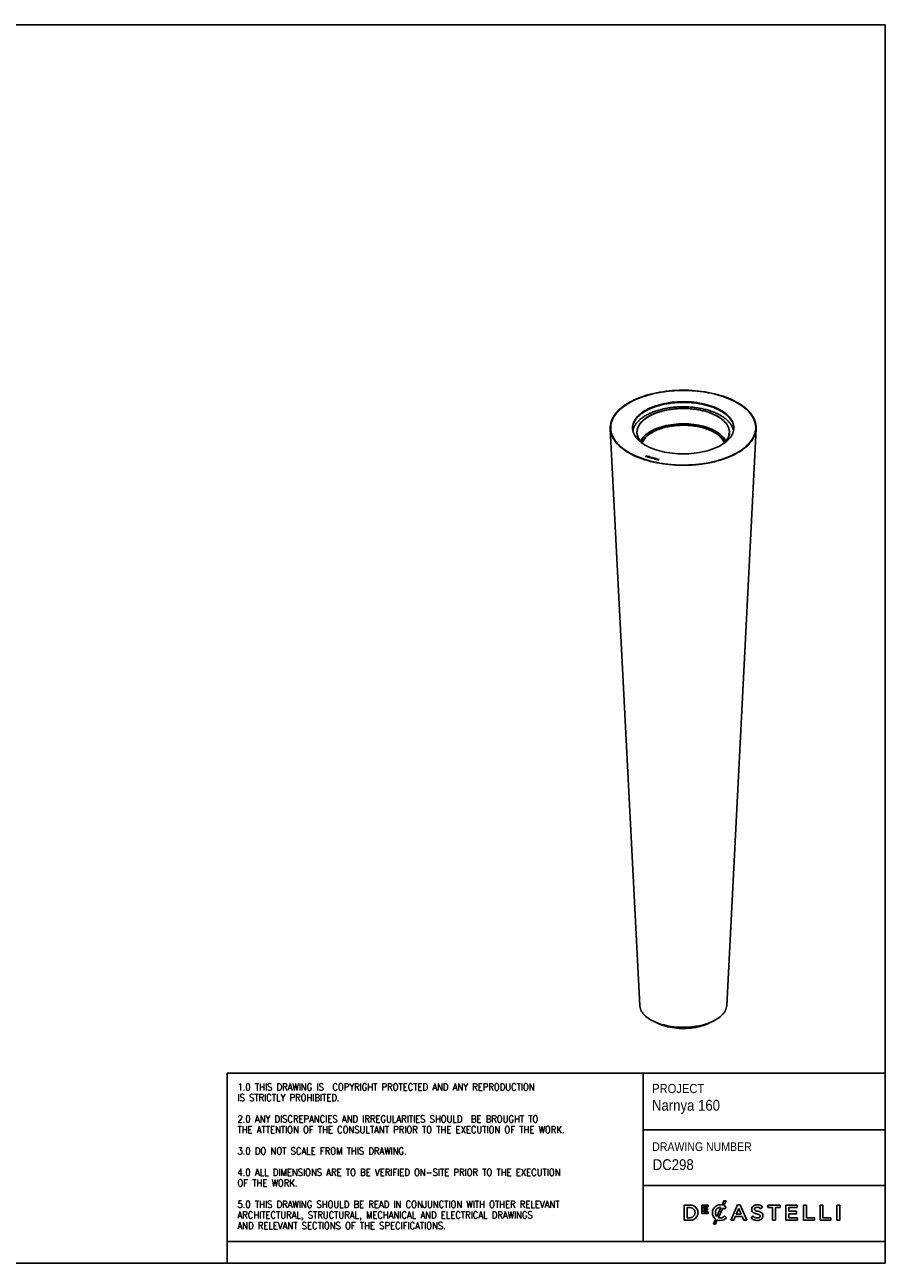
# Model space of a CAD drawing. Header units: millimetres. Extents: x 152 to 4360, y 62 to 3007.
# Tile 2 of 2: x 2314 to 4360, y 62 to 3007. Entities that reach past the tile are written whole.
import ezdxf

# ---------------------------------------------------------------- set-up
doc = ezdxf.new("R2010")
doc.units = ezdxf.units.MM
doc.header["$LTSCALE"] = 10
doc.linetypes.add('SLD-Solido', pattern=[0])
doc.layers.add('NOTE', color=3, linetype='SLD-Solido')
doc.layers.add('SCHIZZI', color=9, linetype='Continuous')
doc.styles.add('SLDTEXTSTYLE0', font='GOTHIC.TTF', dxfattribs={"width": 0.913})
doc.styles.add('SLDTEXTSTYLE1', font='romans__.ttf', dxfattribs={"width": 0.893})

msp = doc.modelspace()

# ---------------------------------------------------------------- linework, layer by layer
for p, q in [((3960.2, 2128), (3959.8, 2127.6)), ((3960.5, 2127.9), (3960.1, 2127.5)), ((3960.2, 2128), (3960.2, 2127.7)), ((3706.1, 2046.6), (3776.1, 675.1)), ((3706.9, 2049), (3706.9, 2049)), ((3771, 2032.3), (3771, 2032.2)), ((3982.8, 675.1), (4052.8, 2046.6)), ((4051.9, 2049), (4051.9, 2049)), ((3791.2, 1982.2), (3789.6, 1980.7)), ((3789.6, 1980.7), (3791, 1980.3)), ((3791.2, 1982.1), (3789.7, 1980.7)), ((3791.4, 1981.9), (3790.2, 1980.8)), ((3790.2, 1980.8), (3791.2, 1980.5)), ((3790.2, 1980.7), (3790.2, 1980.8)), ((3790.2, 1980.7), (3791.2, 1980.4)), ((3792.4, 1981.9), (3791.2, 1982.2)), ((3791.2, 1982.1), (3791.2, 1982.2)), ((3792.4, 1981.8), (3791.2, 1982.1)), ((3791.2, 1980.4), (3791.2, 1980.5)), ((3792.2, 1981.7), (3791.4, 1981.9)), ((3792.4, 1981.8), (3792.4, 1981.9)), ((3792.5, 1980.5), (3792.5, 1980.6)), ((3793, 1981), (3793, 1981.1)), ((3794.8, 1981.3), (3793.9, 1980.4)), ((3793.9, 1980.4), (3795.2, 1980.1)), ((3794.8, 1981.2), (3794, 1980.4)), ((3794.3, 1980.4), (3794.6, 1980.7)), ((3795.3, 1980.2), (3794.3, 1980.4)), ((3795.2, 1980.1), (3794.3, 1980.4)), ((3794.3, 1980.4), (3794.3, 1980.4)), ((3794.6, 1980.7), (3795.5, 1980.4)), ((3794.7, 1980.8), (3794.9, 1981.1)), ((3795.7, 1980.5), (3794.7, 1980.8)), ((3794.7, 1980.7), (3794.7, 1980.8)), ((3795.6, 1980.5), (3794.7, 1980.7)), ((3796.1, 1980.9), (3794.8, 1981.3)), ((3794.8, 1981.2), (3794.8, 1981.3)), ((3796, 1980.9), (3794.8, 1981.2)), ((3794.9, 1981.1), (3795.9, 1980.8)), ((3795.2, 1980.1), (3795.3, 1980.2)), ((3796.1, 1979.1), (3795.3, 1978.7)), ((3795.3, 1978.7), (3795.7, 1978.6)), ((3796.1, 1979), (3795.4, 1978.7)), ((3795.5, 1980.4), (3795.7, 1980.5)), ((3795.7, 1978.6), (3796.4, 1978.9)), ((3795.9, 1980.8), (3796.1, 1980.9)), ((3796, 1979.7), (3796, 1979.8)), ((3796.1, 1979), (3796.1, 1979.1)), ((3796.4, 1979.5), (3796.4, 1979.4)), ((3796.5, 1979.2), (3798.5, 1980)), ((3796.5, 1979.1), (3798.5, 1979.9)), ((3796.5, 1979.1), (3796.5, 1979.2)), ((3796.7, 1979), (3798.8, 1979.8)), ((3796.7, 1978.9), (3796.7, 1979)), ((3796.9, 1978.9), (3796.9, 1979)), ((3798.2, 1978.7), (3798.1, 1978.9)), ((3798.1, 1978.8), (3798.1, 1978.9)), ((3798.1, 1978.7), (3798.1, 1978.8)), ((3798.5, 1979.9), (3798.5, 1980)), ((3799.5, 1980.4), (3798.9, 1980.2)), ((3799.5, 1980.3), (3798.9, 1980.1)), ((3798.9, 1980.1), (3798.9, 1980.2)), ((3798.9, 1979.7), (3799.3, 1979.8)), ((3799.1, 1980), (3800, 1980.3)), ((3799.1, 1979.9), (3799.1, 1980)), ((3802, 1979.3), (3799.1, 1978.1)), ((3799.1, 1978.1), (3799.5, 1978)), ((3802, 1979.2), (3799.2, 1978.1)), ((3800, 1980.3), (3799.5, 1980.4)), ((3799.5, 1980.3), (3799.5, 1980.4)), ((3799.8, 1980.3), (3799.5, 1980.3)), ((3799.5, 1978), (3800.4, 1978.4)), ((3800.4, 1978.4), (3801.9, 1978)), ((3802, 1979), (3800.8, 1978.5)), ((3800.8, 1978.5), (3801.9, 1978.2)), ((3800.8, 1978.5), (3801.9, 1978.2)), ((3800.8, 1978.5), (3800.8, 1978.5)), ((3801.9, 1978), (3801.8, 1977.4)), ((3801.9, 1977.9), (3801.8, 1977.4)), ((3801.8, 1977.4), (3802.2, 1977.3)), ((3801.9, 1978.2), (3802, 1979)), ((3801.9, 1978.2), (3802, 1978.9)), ((3801.9, 1978.2), (3801.9, 1978.2)), ((3801.9, 1977.9), (3801.9, 1978)), ((3802.5, 1979.2), (3802, 1979.3)), ((3802, 1979.2), (3802, 1979.3)), ((3802.4, 1979.1), (3802, 1979.2)), ((3802, 1978.9), (3802, 1979)), ((3802.2, 1977.3), (3802.5, 1979.2)), ((3803.8, 1977.4), (3803.5, 1977.5)), ((3803.5, 1977.4), (3803.5, 1977.5)), ((3803.8, 1977.3), (3803.5, 1977.4)), ((3803.8, 1977.2), (3803.8, 1977.2)), ((3803.8, 1977.1), (3803.8, 1977.2)), ((3804.7, 1977.9), (3804.7, 1977.9)), ((3805.1, 1976.7), (3805.1, 1976.8)), ((3805.6, 1976.9), (3805.6, 1977)), ((3805.6, 1976.9), (3805.6, 1977)), ((3805.8, 1977.2), (3805.8, 1977.3)), ((3806.1, 1977.7), (3806.5, 1977.6)), ((3806.2, 1977.7), (3806.2, 1977.8)), ((3806.5, 1977.9), (3806.5, 1978)), ((3808.8, 1977.2), (3807.4, 1975.9)), ((3807.4, 1975.9), (3807.9, 1975.7)), ((3808.8, 1977.1), (3807.5, 1975.8)), ((3808, 1977.7), (3807.8, 1977.5)), ((3807.8, 1977.5), (3808.8, 1977.2)), ((3808, 1977.6), (3807.9, 1977.5)), ((3807.9, 1975.7), (3809.3, 1977.1)), ((3810.5, 1977), (3808, 1977.7)), ((3808, 1977.6), (3808, 1977.7)), ((3810.4, 1976.9), (3808, 1977.6)), ((3808.8, 1977.1), (3808.8, 1977.2)), ((3809.3, 1977.1), (3810.3, 1976.8)), ((3811.6, 1976.7), (3810.1, 1975.1)), ((3811.6, 1976.6), (3810.1, 1975.1)), ((3810.1, 1975.1), (3812.3, 1974.5)), ((3810.3, 1976.8), (3810.5, 1977)), ((3810.6, 1975.2), (3811.1, 1975.7)), ((3812.5, 1974.7), (3810.6, 1975.2)), ((3810.6, 1975.1), (3810.6, 1975.2)), ((3812.4, 1974.7), (3810.6, 1975.1)), ((3811.1, 1975.7), (3813, 1975.2)), ((3811.3, 1975.9), (3811.8, 1976.4)), ((3813.2, 1975.4), (3811.3, 1975.9)), ((3811.3, 1975.8), (3811.3, 1975.9)), ((3813.1, 1975.3), (3811.3, 1975.8)), ((3813.9, 1976.1), (3811.6, 1976.7)), ((3811.6, 1976.6), (3811.6, 1976.7)), ((3813.8, 1976), (3811.6, 1976.6)), ((3811.8, 1976.4), (3813.7, 1975.9)), ((3812.3, 1974.5), (3812.5, 1974.7)), ((3813, 1975.2), (3813.2, 1975.4)), ((3815.2, 1975.7), (3813.6, 1974.2)), ((3813.6, 1974.2), (3815.7, 1973.6)), ((3813.7, 1975.9), (3813.9, 1976.1)), ((3815.2, 1975.6), (3813.7, 1974.2)), ((3814.2, 1974.3), (3815.6, 1975.6)), ((3815.9, 1973.8), (3814.2, 1974.3)), ((3814.2, 1974.2), (3814.2, 1974.3)), ((3815.8, 1973.7), (3814.2, 1974.2)), ((3815.6, 1975.6), (3815.2, 1975.7)), ((3815.2, 1975.6), (3815.2, 1975.7)), ((3815.5, 1975.6), (3815.2, 1975.6)), ((3815.7, 1973.6), (3815.9, 1973.8)), ((3818.5, 1974.8), (3816.9, 1973.3)), ((3816.9, 1973.3), (3819, 1972.7)), ((3818.5, 1974.7), (3817, 1973.3)), ((3817.5, 1973.4), (3818.9, 1974.7)), ((3819.2, 1972.9), (3817.5, 1973.4)), ((3817.5, 1973.3), (3817.5, 1973.4)), ((3819.1, 1972.8), (3817.5, 1973.3)), ((3818.9, 1974.7), (3818.5, 1974.8)), ((3818.5, 1974.7), (3818.5, 1974.8)), ((3818.8, 1974.7), (3818.5, 1974.7)), ((3821.8, 1973.9), (3820.2, 1972.4)), ((3821.8, 1973.8), (3820.3, 1972.4)), ((3820.6, 1972.3), (3822.2, 1973.8)), ((3822.2, 1973.8), (3821.8, 1973.9)), ((3821.8, 1973.8), (3821.8, 1973.9)), ((3822.1, 1973.8), (3821.8, 1973.8)), ((3819, 1972.7), (3819.2, 1972.9)), ((3820.2, 1972.4), (3820.6, 1972.3))]:
    msp.add_line(p, q)
at = {"flags": 128}
for points in [[(3960.5, 2127.9), (3967.3, 2126), (3974, 2123.8), (3980.5, 2121.6), (3986.7, 2119.1), (3992.8, 2116.6), (3998.6, 2113.9), (4004.2, 2111), (4009.5, 2108), (4014.5, 2105), (4019.3, 2101.8), (4023.8, 2098.5), (4028, 2095), (4031.9, 2091.5), (4035.5, 2087.9), (4038.7, 2084.3), (4041.7, 2080.5), (4044.3, 2076.7), (4046.5, 2072.9), (4048.5, 2069), (4050, 2065), (4051.3, 2061), (4052.2, 2057), (4052.7, 2053), (4052.9, 2048.9), (4052.7, 2044.9), (4052.1, 2040.9), (4051.3, 2036.9), (4050, 2032.9), (4048.4, 2028.9), (4046.5, 2025), (4044.2, 2021.2), (4041.6, 2017.3), (4038.7, 2013.6), (4035.4, 2009.9), (4031.9, 2006.3), (4028, 2002.8), (4023.8, 1999.4), (4019.3, 1996.1), (4014.5, 1992.9), (4009.4, 1989.8), (4004.1, 1986.9), (3998.6, 1984), (3992.7, 1981.3), (3986.7, 1978.8), (3980.4, 1976.3), (3974, 1974.1), (3967.3, 1971.9), (3960.4, 1970), (3953.4, 1968.2), (3946.3, 1966.5), (3939, 1965.1), (3931.6, 1963.8), (3924, 1962.6), (3916.4, 1961.7), (3908.7, 1960.9), (3901, 1960.3), (3893.2, 1959.9), (3885.3, 1959.7), (3877.5, 1959.6), (3869.7, 1959.8), (3861.9, 1960.1), (3854.1, 1960.6), (3846.4, 1961.3), (3838.7, 1962.1), (3831.1, 1963.2), (3823.7, 1964.4), (3816.3, 1965.8), (3809.1, 1967.3), (3802, 1969), (3795, 1970.9), (3788.3, 1973), (3781.7, 1975.2), (3775.3, 1977.5), (3769.2, 1980), (3763.2, 1982.6), (3757.5, 1985.4), (3752.1, 1988.3), (3746.9, 1991.3), (3742, 1994.5), (3737.3, 1997.7), (3733, 2001.1), (3728.9, 2004.5), (3725.2, 2008.1), (3721.8, 2011.7), (3718.7, 2015.4), (3715.9, 2019.2), (3713.5, 2023), (3711.3, 2026.9), (3709.6, 2030.9), (3708.2, 2034.8), (3707.1, 2038.8), (3706.4, 2042.8), (3706, 2046.9), (3706, 2050.9), (3706.4, 2054.9), (3707.1, 2059), (3708.1, 2063), (3709.5, 2066.9), (3711.3, 2070.9), (3713.4, 2074.8), (3715.8, 2078.6), (3718.6, 2082.4), (3721.7, 2086.1), (3725.1, 2089.7), (3728.8, 2093.3), (3732.9, 2096.7), (3737.2, 2100.1), (3741.8, 2103.3), (3746.7, 2106.5), (3751.9, 2109.5), (3757.4, 2112.4), (3763.1, 2115.2), (3769, 2117.8), (3775.1, 2120.3), (3781.5, 2122.7), (3788.1, 2124.9), (3794.8, 2126.9), (3801.8, 2128.8), (3808.8, 2130.6), (3816.1, 2132.1), (3823.4, 2133.5), (3830.9, 2134.7), (3838.5, 2135.8), (3846.1, 2136.6), (3853.9, 2137.3), (3861.6, 2137.8), (3869.4, 2138.1), (3877.3, 2138.3), (3885.1, 2138.2), (3892.9, 2138), (3900.7, 2137.6), (3908.5, 2137), (3916.2, 2136.3), (3923.8, 2135.3), (3931.3, 2134.2), (3938.7, 2132.9), (3946.1, 2131.4), (3953.2, 2129.8), (3960.2, 2128)], [(3798.9, 1970.4), (3805.9, 1968.6), (3813, 1967), (3820.3, 1965.5), (3827.7, 1964.2), (3835.2, 1963.1), (3842.7, 1962.2), (3850.4, 1961.4), (3858.1, 1960.8), (3865.9, 1960.4), (3873.6, 1960.2), (3881.4, 1960.2), (3889.2, 1960.3), (3897, 1960.6), (3904.7, 1961.1), (3912.4, 1961.8), (3920, 1962.6), (3927.6, 1963.7), (3935, 1964.9), (3942.3, 1966.3), (3949.5, 1967.8), (3956.6, 1969.5), (3963.5, 1971.4), (3970.2, 1973.4), (3976.7, 1975.6), (3983.1, 1978), (3989.2, 1980.5), (3995.1, 1983.1), (4000.8, 1985.8), (4006.2, 1988.7), (4011.3, 1991.7), (4016.2, 1994.9), (4020.8, 1998.1), (4025.1, 2001.5), (4029.2, 2004.9), (4032.9, 2008.4), (4036.3, 2012), (4039.4, 2015.7), (4042.1, 2019.5), (4044.6, 2023.3), (4046.6, 2027.2), (4048.4, 2031.1), (4049.8, 2035), (4050.8, 2039), (4051.5, 2043), (4051.9, 2047), (4051.9, 2051), (4051.5, 2055), (4050.8, 2059), (4049.8, 2063), (4048.4, 2067), (4046.6, 2070.9), (4044.5, 2074.8), (4042.1, 2078.6), (4039.3, 2082.3), (4036.2, 2086), (4032.8, 2089.6), (4029.1, 2093.2), (4025.1, 2096.6), (4020.8, 2099.9), (4016.1, 2103.2), (4011.2, 2106.3), (4006.1, 2109.3), (4000.7, 2112.2), (3995, 2115), (3989.1, 2117.6), (3983, 2120.1), (3976.6, 2122.4), (3970.1, 2124.6), (3963.4, 2126.6), (3956.5, 2128.5), (3949.4, 2130.2), (3942.2, 2131.7), (3934.9, 2133.1), (3927.5, 2134.3), (3919.9, 2135.4), (3912.3, 2136.2), (3904.6, 2136.9), (3896.9, 2137.4), (3889.1, 2137.7), (3881.3, 2137.8), (3873.5, 2137.8), (3865.7, 2137.6), (3858, 2137.2), (3850.3, 2136.6), (3842.6, 2135.8), (3835, 2134.8), (3827.5, 2133.7), (3820.2, 2132.4), (3812.9, 2131), (3805.8, 2129.3), (3798.8, 2127.5), (3792, 2125.6), (3785.4, 2123.5), (3778.9, 2121.2), (3772.7, 2118.8), (3766.7, 2116.2), (3760.9, 2113.5), (3755.4, 2110.7), (3750.1, 2107.8), (3745, 2104.7), (3740.3, 2101.5), (3735.8, 2098.2), (3731.7, 2094.8), (3727.8, 2091.3), (3724.2, 2087.8), (3721, 2084.1), (3718.1, 2080.4), (3715.5, 2076.6), (3713.2, 2072.8), (3711.3, 2068.9), (3709.7, 2064.9), (3708.5, 2061), (3707.6, 2057), (3707.1, 2053), (3706.9, 2049), (3707.1, 2044.9), (3707.6, 2040.9), (3708.5, 2037), (3709.7, 2033), (3711.3, 2029.1), (3713.2, 2025.2), (3715.5, 2021.3), (3718.1, 2017.5), (3721, 2013.8), (3724.3, 2010.2), (3727.8, 2006.6), (3731.7, 2003.1), (3735.9, 1999.7), (3740.4, 1996.4), (3745.1, 1993.2), (3750.2, 1990.2), (3755.4, 1987.2), (3761, 1984.4), (3766.8, 1981.7), (3772.8, 1979.2), (3779, 1976.7), (3785.5, 1974.5), (3792.1, 1972.4), (3798.9, 1970.4)], [(3960, 2127.5), (3966.8, 2125.5), (3973.5, 2123.4), (3979.9, 2121.2), (3986.1, 2118.8), (3992.1, 2116.2), (3997.9, 2113.5), (4003.5, 2110.7), (4008.7, 2107.7), (4013.8, 2104.7), (4018.5, 2101.5), (4023, 2098.2), (4027.1, 2094.8), (4031, 2091.3), (4034.6, 2087.8), (4037.8, 2084.1), (4040.7, 2080.4), (4043.3, 2076.6), (4045.6, 2072.8), (4047.5, 2068.9), (4049.1, 2064.9), (4050.3, 2061), (4051.2, 2057), (4051.7, 2053), (4051.9, 2049), (4051.7, 2045), (4051.2, 2041), (4050.3, 2037), (4049, 2033), (4047.5, 2029.1), (4045.6, 2025.2), (4043.3, 2021.4), (4040.7, 2017.6), (4037.8, 2013.8), (4034.5, 2010.2), (4031, 2006.6), (4027.1, 2003.1), (4022.9, 1999.8), (4018.5, 1996.5), (4013.7, 1993.3), (4008.7, 1990.2), (4003.4, 1987.3), (3997.9, 1984.5), (3992.1, 1981.8), (3986.1, 1979.2), (3979.8, 1976.8), (3973.4, 1974.5), (3966.8, 1972.4), (3960, 1970.5), (3953, 1968.7), (3945.9, 1967), (3938.6, 1965.6), (3931.3, 1964.3), (3923.8, 1963.2), (3916.2, 1962.2), (3908.5, 1961.5), (3900.8, 1960.9), (3893.1, 1960.5), (3885.3, 1960.2), (3877.5, 1960.2), (3869.7, 1960.3), (3862, 1960.6), (3854.2, 1961.1), (3846.6, 1961.8), (3838.9, 1962.7), (3831.4, 1963.7), (3824, 1964.9), (3816.7, 1966.3), (3809.5, 1967.8), (3802.4, 1969.5), (3795.5, 1971.4), (3788.8, 1973.4), (3782.3, 1975.6), (3775.9, 1978), (3769.8, 1980.4), (3763.9, 1983.1), (3758.2, 1985.8), (3752.8, 1988.7), (3747.7, 1991.7), (3742.8, 1994.8), (3738.2, 1998.1), (3733.8, 2001.4), (3729.8, 2004.8), (3726.1, 2008.4), (3722.7, 2012), (3719.6, 2015.7), (3716.8, 2019.4), (3714.4, 2023.2), (3712.3, 2027.1), (3710.6, 2031), (3709.2, 2034.9), (3708.1, 2038.9), (3707.4, 2042.9), (3707, 2046.9), (3707, 2050.9), (3707.4, 2055), (3708.1, 2058.9), (3709.1, 2062.9), (3710.5, 2066.9), (3712.3, 2070.8), (3714.3, 2074.7), (3716.8, 2078.5), (3719.5, 2082.2), (3722.6, 2085.9), (3726, 2089.5), (3729.7, 2093), (3733.7, 2096.5), (3738, 2099.8), (3742.6, 2103.1), (3747.5, 2106.2), (3752.7, 2109.2), (3758.1, 2112.1), (3763.7, 2114.9), (3769.6, 2117.5), (3775.7, 2120), (3782.1, 2122.3), (3788.6, 2124.5), (3795.3, 2126.5), (3802.2, 2128.4), (3809.3, 2130.1), (3816.4, 2131.7), (3823.8, 2133.1), (3831.2, 2134.3), (3838.7, 2135.3), (3846.3, 2136.2), (3854, 2136.8), (3861.7, 2137.3), (3869.5, 2137.7), (3877.3, 2137.8), (3885.1, 2137.8), (3892.9, 2137.5), (3900.6, 2137.1), (3908.3, 2136.6), (3916, 2135.8), (3923.5, 2134.9), (3931, 2133.7), (3938.4, 2132.4), (3945.7, 2131), (3952.8, 2129.4), (3959.8, 2127.6)], [(3823.2, 1994.1), (3829, 1992.6), (3835, 1991.3), (3841.2, 1990.1), (3847.4, 1989.2), (3853.7, 1988.4), (3860.2, 1987.7), (3866.6, 1987.3), (3873.1, 1987), (3879.7, 1986.9), (3886.2, 1987), (3892.7, 1987.3), (3899.2, 1987.8), (3905.6, 1988.4), (3911.9, 1989.2), (3918.1, 1990.2), (3924.2, 1991.4), (3930.2, 1992.7), (3936.1, 1994.2), (3941.7, 1995.9), (3947.2, 1997.7), (3952.5, 1999.7), (3957.6, 2001.8), (3962.5, 2004), (3967.1, 2006.4), (3971.4, 2008.9), (3975.5, 2011.5), (3979.3, 2014.3), (3982.8, 2017.1), (3986, 2020), (3988.9, 2023), (3991.5, 2026.1), (3993.7, 2029.3), (3995.6, 2032.5), (3997.2, 2035.8), (3998.4, 2039.1), (3999.2, 2042.4), (3999.8, 2045.8), (3999.9, 2049.1), (3999.7, 2052.5), (3999.2, 2055.8), (3998.3, 2059.2), (3997.1, 2062.5), (3995.5, 2065.7), (3993.5, 2068.9), (3991.3, 2072.1), (3988.7, 2075.2), (3985.8, 2078.2), (3982.6, 2081.1), (3979, 2083.9), (3975.2, 2086.6), (3971.1, 2089.3), (3966.7, 2091.8), (3962.1, 2094.1), (3957.3, 2096.4), (3952.2, 2098.5), (3946.9, 2100.4), (3941.3, 2102.2), (3935.7, 2103.9), (3929.8, 2105.4), (3923.8, 2106.7), (3917.7, 2107.8), (3911.4, 2108.8), (3905.1, 2109.6), (3898.7, 2110.3), (3892.2, 2110.7), (3885.7, 2111), (3879.2, 2111.1), (3872.7, 2111), (3866.2, 2110.7), (3859.7, 2110.2), (3853.3, 2109.6), (3847, 2108.8), (3840.7, 2107.8), (3834.6, 2106.6), (3828.6, 2105.3), (3822.8, 2103.8), (3817.1, 2102.1), (3811.6, 2100.3), (3806.3, 2098.3), (3801.2, 2096.2), (3796.4, 2094), (3791.8, 2091.6), (3787.4, 2089.1), (3783.4, 2086.5), (3779.6, 2083.7), (3776.1, 2080.9), (3772.9, 2078), (3770, 2074.9), (3767.4, 2071.9), (3765.2, 2068.7), (3763.3, 2065.5), (3761.7, 2062.2), (3760.5, 2058.9), (3759.6, 2055.6), (3759.1, 2052.2), (3758.9, 2048.9), (3759.1, 2045.5), (3759.7, 2042.2), (3760.6, 2038.8), (3761.8, 2035.5), (3763.4, 2032.3), (3765.3, 2029.1), (3767.6, 2025.9), (3770.2, 2022.8), (3773.1, 2019.8), (3776.3, 2016.9), (3779.8, 2014.1), (3783.6, 2011.3), (3787.7, 2008.7), (3792.1, 2006.2), (3796.7, 2003.9), (3801.6, 2001.6), (3806.7, 1999.5), (3812, 1997.6), (3817.5, 1995.8), (3823.2, 1994.1)], [(3758.9, 2048.1), (3759.1, 2050.5), (3759.6, 2053.9), (3760.5, 2057.2), (3761.7, 2060.5), (3763.3, 2063.8), (3765.2, 2067), (3767.4, 2070.2), (3770, 2073.2), (3772.9, 2076.3), (3776.1, 2079.2), (3779.6, 2082), (3783.4, 2084.8), (3787.4, 2087.4), (3791.8, 2089.9), (3796.4, 2092.3), (3801.3, 2094.5), (3806.3, 2096.6), (3811.6, 2098.6), (3817.1, 2100.4), (3822.8, 2102.1), (3828.6, 2103.6), (3834.6, 2104.9), (3840.7, 2106.1), (3847, 2107.1), (3853.3, 2107.9), (3859.7, 2108.5), (3866.2, 2109), (3872.7, 2109.2), (3879.2, 2109.3), (3885.7, 2109.3), (3892.2, 2109), (3898.7, 2108.5), (3905.1, 2107.9), (3911.4, 2107.1), (3917.7, 2106.1), (3923.8, 2105), (3929.8, 2103.7), (3935.7, 2102.2), (3941.3, 2100.5), (3946.9, 2098.7), (3952.2, 2096.8), (3957.3, 2094.7), (3962.1, 2092.4), (3966.7, 2090.1), (3971.1, 2087.6), (3975.2, 2084.9), (3979, 2082.2), (3982.6, 2079.4), (3985.8, 2076.5), (3988.7, 2073.5), (3991.3, 2070.4), (3993.5, 2067.2), (3995.5, 2064), (3997.1, 2060.7), (3998.3, 2057.4), (3999.2, 2054.1), (3999.7, 2050.8), (3999.9, 2048.1)], [(3999.9, 2048.1), (3999.7, 2050.8), (3999.2, 2054.1), (3998.3, 2057.4), (3997.1, 2060.7), (3995.5, 2064), (3993.5, 2067.2), (3991.3, 2070.4), (3988.7, 2073.4), (3985.8, 2076.5), (3982.6, 2079.4), (3979, 2082.2), (3975.2, 2084.9), (3971.1, 2087.6), (3966.7, 2090), (3962.1, 2092.4), (3957.3, 2094.7), (3952.2, 2096.8), (3946.9, 2098.7), (3941.3, 2100.5), (3935.7, 2102.2), (3929.8, 2103.7), (3923.8, 2105), (3917.7, 2106.1), (3911.4, 2107.1), (3905.1, 2107.9), (3898.7, 2108.5), (3892.2, 2109), (3885.7, 2109.3), (3879.2, 2109.3), (3872.7, 2109.2), (3866.2, 2109), (3859.7, 2108.5), (3853.3, 2107.9), (3847, 2107), (3840.7, 2106.1), (3834.6, 2104.9), (3828.6, 2103.6), (3822.8, 2102.1), (3817.1, 2100.4), (3811.6, 2098.6), (3806.3, 2096.6), (3801.2, 2094.5), (3796.4, 2092.3), (3791.8, 2089.9), (3787.4, 2087.4), (3783.4, 2084.7), (3779.6, 2082), (3776.1, 2079.2), (3772.9, 2076.2), (3770, 2073.2), (3767.4, 2070.1), (3765.2, 2067), (3763.3, 2063.8), (3761.7, 2060.5), (3760.5, 2057.2), (3759.6, 2053.9), (3759.1, 2050.5), (3758.9, 2048.1)], [(3780.1, 2013.9), (3778.2, 2016), (3775.9, 2019), (3774, 2022.1), (3772.4, 2025.2), (3771.1, 2028.3), (3770.2, 2031.5), (3769.6, 2034.7), (3769.4, 2037.9), (3769.6, 2041.1), (3770.1, 2044.3), (3770.9, 2047.4), (3772.1, 2050.6), (3773.6, 2053.7), (3775.5, 2056.8), (3777.7, 2059.8), (3780.2, 2062.7), (3783.1, 2065.5), (3786.2, 2068.3), (3789.7, 2071), (3793.4, 2073.5), (3797.5, 2076), (3801.7, 2078.3), (3806.3, 2080.5), (3811, 2082.6), (3816, 2084.5), (3821.2, 2086.3), (3826.6, 2087.9), (3832.1, 2089.3), (3837.8, 2090.6), (3843.7, 2091.8), (3849.6, 2092.7), (3855.6, 2093.5), (3861.7, 2094.1), (3867.9, 2094.5), (3874.1, 2094.8), (3880.4, 2094.8), (3886.6, 2094.7), (3892.8, 2094.4), (3898.9, 2093.9), (3905, 2093.3), (3911, 2092.5), (3916.9, 2091.4), (3922.7, 2090.3), (3928.4, 2088.9), (3933.9, 2087.4), (3939.2, 2085.8), (3944.3, 2083.9), (3949.2, 2082), (3953.9, 2079.9), (3958.4, 2077.6), (3962.6, 2075.3), (3966.5, 2072.8), (3970.2, 2070.2), (3973.6, 2067.5), (3976.6, 2064.7), (3979.4, 2061.8), (3981.8, 2058.9), (3983.9, 2055.9), (3985.7, 2052.8), (3987.1, 2049.7), (3988.2, 2046.5), (3989, 2043.3), (3989.4, 2040.1), (3989.4, 2036.9), (3989.1, 2033.7), (3988.4, 2030.5), (3987.4, 2027.4), (3986, 2024.2), (3984.3, 2021.1), (3982.3, 2018.1), (3979.9, 2015.2), (3978.8, 2013.9)], [(3971.9, 2068.8), (3968.4, 2071.5), (3964.6, 2074), (3960.5, 2076.5), (3956.2, 2078.8), (3951.6, 2080.9), (3946.8, 2083), (3941.8, 2084.9), (3936.6, 2086.6), (3931.2, 2088.2), (3925.6, 2089.6), (3919.9, 2090.9), (3914, 2092), (3908, 2092.9), (3902, 2093.6), (3895.9, 2094.2), (3889.7, 2094.6), (3883.5, 2094.8), (3877.2, 2094.8), (3871, 2094.7), (3864.8, 2094.3), (3858.7, 2093.8), (3852.6, 2093.1), (3846.6, 2092.3), (3840.7, 2091.2), (3835, 2090), (3829.3, 2088.6), (3823.9, 2087.1), (3818.6, 2085.4), (3813.5, 2083.5), (3808.6, 2081.6), (3804, 2079.4), (3799.6, 2077.2), (3795.4, 2074.8), (3791.5, 2072.3), (3787.9, 2069.6), (3784.6, 2066.9), (3781.6, 2064.1), (3778.9, 2061.2), (3776.6, 2058.3), (3774.5, 2055.2), (3772.8, 2052.2), (3771.5, 2049), (3770.4, 2045.9), (3769.8, 2042.7), (3769.5, 2039.5), (3769.5, 2036.3), (3769.9, 2033.1), (3770.6, 2029.9), (3771.7, 2026.7), (3773.1, 2023.6), (3774.9, 2020.5), (3777, 2017.5), (3779.5, 2014.6), (3780.1, 2013.9)], [(3978.8, 2013.9), (3981.1, 2016.6), (3983.3, 2019.6), (3985.2, 2022.7), (3986.8, 2025.8), (3987.9, 2028.9), (3988.8, 2032.1), (3989.3, 2035.3), (3989.4, 2038.5), (3989.2, 2041.7), (3988.6, 2044.9), (3987.7, 2048.1), (3986.5, 2051.2), (3984.9, 2054.3), (3982.9, 2057.4), (3980.7, 2060.4), (3978.1, 2063.3), (3975.1, 2066.1), (3971.9, 2068.8)], [(3777.9, 2016.7), (3778.4, 2017.6), (3780, 2020.7), (3781.9, 2023.6), (3784.2, 2026.5), (3786.9, 2029.3), (3789.8, 2032), (3793, 2034.7), (3796.5, 2037.2), (3800.3, 2039.6), (3804.4, 2041.9), (3808.7, 2044.1), (3813.3, 2046.2), (3818.1, 2048.1), (3823.1, 2049.9), (3828.3, 2051.5), (3833.6, 2052.9), (3839.1, 2054.2), (3844.8, 2055.3), (3850.6, 2056.3), (3856.4, 2057.1), (3862.4, 2057.7), (3868.4, 2058.1), (3874.4, 2058.3), (3880.5, 2058.4), (3886.5, 2058.3), (3892.5, 2058), (3898.5, 2057.5), (3904.4, 2056.8), (3910.3, 2056), (3916, 2055), (3921.6, 2053.8), (3927.1, 2052.4), (3932.4, 2050.9), (3937.5, 2049.3), (3942.4, 2047.5), (3947.1, 2045.5), (3951.6, 2043.4), (3955.9, 2041.2), (3959.8, 2038.8), (3963.6, 2036.4), (3967, 2033.8)], [(3963.5, 2031.8), (3960.2, 2034.3), (3956.5, 2036.7), (3952.6, 2039), (3948.5, 2041.2), (3944, 2043.2), (3939.4, 2045.1), (3934.6, 2046.9), (3929.5, 2048.5), (3924.3, 2049.9), (3918.9, 2051.2), (3913.4, 2052.3), (3907.8, 2053.3), (3902.1, 2054.1), (3896.3, 2054.7), (3890.4, 2055.1), (3884.5, 2055.3), (3878.6, 2055.4), (3872.6, 2055.3), (3866.7, 2055), (3860.9, 2054.5), (3855.1, 2053.9), (3849.4, 2053), (3843.8, 2052), (3838.3, 2050.9), (3833, 2049.5), (3827.8, 2048), (3822.8, 2046.4), (3818.1, 2044.6), (3813.5, 2042.6), (3809.2, 2040.5), (3805.1, 2038.3), (3801.2, 2036), (3797.7, 2033.6), (3794.4, 2031), (3791.4, 2028.4), (3788.8, 2025.6), (3786.4, 2022.8), (3784.4, 2020), (3782.7, 2017), (3781.4, 2014.1), (3781.1, 2013.2)], [(3781.1, 2013.2), (3781.4, 2014.1), (3782.7, 2017), (3784.4, 2020), (3786.4, 2022.8), (3788.8, 2025.6), (3791.4, 2028.4), (3794.4, 2031), (3797.7, 2033.6), (3801.2, 2036), (3805.1, 2038.3), (3809.2, 2040.5), (3813.5, 2042.6), (3818.1, 2044.6), (3822.8, 2046.4), (3827.8, 2048), (3833, 2049.5), (3838.3, 2050.9), (3843.8, 2052), (3849.4, 2053), (3855.1, 2053.9), (3860.9, 2054.5), (3866.7, 2055), (3872.6, 2055.3), (3878.6, 2055.4), (3884.5, 2055.3), (3890.4, 2055.1), (3896.3, 2054.7), (3902.1, 2054.1), (3907.8, 2053.3), (3913.4, 2052.3), (3918.9, 2051.2), (3924.3, 2049.9), (3929.5, 2048.5), (3934.6, 2046.9), (3939.4, 2045.1), (3944, 2043.2), (3948.5, 2041.2), (3952.6, 2039), (3956.5, 2036.7), (3960.2, 2034.3), (3963.5, 2031.8), (3966.6, 2029.2), (3969.3, 2026.5), (3971.8, 2023.7), (3973.9, 2020.8), (3975.7, 2017.9), (3977.1, 2014.9), (3977.8, 2013.2)], [(3792.5, 1980.6), (3792.6, 1980.6), (3792.7, 1980.7), (3792.8, 1980.8), (3792.9, 1980.9), (3793, 1981), (3793, 1981), (3793, 1981.1), (3793, 1981.2)], [(3792.5, 1980.5), (3792.6, 1980.5), (3792.7, 1980.6), (3792.8, 1980.7), (3792.9, 1980.8), (3793, 1980.9), (3793, 1981), (3793, 1981)], [(3792.7, 1980.4), (3792.9, 1980.5), (3793.1, 1980.5), (3793.2, 1980.7), (3793.3, 1980.8), (3793.4, 1980.9), (3793.4, 1981), (3793.4, 1981.2), (3793.4, 1981.3)], [(3793.4, 1981.1), (3793.4, 1981.1), (3793.4, 1981.2)], [(3805.1, 1978.4), (3804.9, 1978.4), (3804.7, 1978.3), (3804.5, 1978.2), (3804.3, 1978.1), (3804.3, 1978), (3804.3, 1977.9), (3804.3, 1977.8), (3804.5, 1977.7)], [(3805.1, 1978.3), (3804.9, 1978.3), (3804.7, 1978.2), (3804.5, 1978.1), (3804.3, 1978), (3804.3, 1977.9), (3804.3, 1977.9)], [(3804.8, 1977.8), (3804.7, 1977.8), (3804.7, 1977.9), (3804.7, 1978), (3804.7, 1978), (3804.8, 1978.1), (3804.9, 1978.1), (3805, 1978.2), (3805.1, 1978.2)], [(3805.6, 1976.9), (3805.6, 1976.9), (3805.6, 1976.9)], [(3806, 1976.9), (3806, 1977), (3806, 1977), (3806, 1977.1), (3806, 1977.1), (3806, 1977.2), (3805.9, 1977.2), (3805.9, 1977.3), (3805.8, 1977.3)], [(3806.2, 1977.7), (3806.2, 1977.7), (3806.2, 1977.7)], [(3982.8, 675.1), (3982.7, 674.8), (3982.4, 671.7), (3981.7, 668.6), (3980.6, 665.5), (3979.2, 662.5), (3977.4, 659.5), (3975.3, 656.6), (3972.9, 653.7), (3970.1, 650.9), (3967, 648.2), (3963.7, 645.6), (3960, 643.1), (3956.1, 640.7), (3951.9, 638.5), (3947.4, 636.4), (3942.7, 634.4), (3937.8, 632.5), (3932.7, 630.8), (3927.4, 629.3), (3922, 627.9), (3916.4, 626.7), (3910.7, 625.7), (3904.8, 624.9), (3898.9, 624.2), (3892.9, 623.7), (3886.9, 623.4), (3880.8, 623.2), (3874.7, 623.3), (3868.7, 623.5), (3862.7, 623.9), (3856.7, 624.5), (3850.9, 625.3), (3845.1, 626.3), (3839.4, 627.4), (3833.9, 628.7), (3828.5, 630.1), (3823.3, 631.7), (3818.3, 633.5), (3813.5, 635.4), (3809, 637.5), (3804.7, 639.7), (3800.6, 642), (3796.8, 644.5), (3793.3, 647), (3790.1, 649.7), (3787.2, 652.4), (3784.6, 655.2), (3782.4, 658.1), (3780.5, 661.1), (3778.9, 664.1), (3777.6, 667.2), (3776.8, 670.3), (3776.2, 673.4), (3776.1, 675.1)], [(3837.4, 625.8), (3842.5, 624.5), (3847.7, 623.4), (3853.1, 622.5), (3858.5, 621.7), (3864.1, 621.1), (3869.7, 620.7), (3875.3, 620.5), (3881, 620.5), (3886.6, 620.6), (3892.2, 620.9), (3897.8, 621.4), (3903.3, 622.1), (3908.7, 623), (3914, 624), (3919.1, 625.2), (3924.1, 626.6), (3928.9, 628.1), (3933.6, 629.8), (3938, 631.6), (3942.1, 633.6), (3946.1, 635.7), (3946.9, 636.1)]]:
    msp.add_lwpolyline(points, dxfattribs=at)
for centre, radius, start, end in [((3938.7, 1996.4), 46.8, 25.6832, 52.8574), ((3958.5, 2036.5), 29.7, 344.7608, 358.897), ((3937.4, 1996.9), 43.6, 21.8685, 53.1026), ((3791.7, 1983.6), 3.36, 257.6369, 286.5509), ((3791.7, 1983), 2.57, 257.6463, 286.3799), ((3791.7, 1982.9), 2.57, 257.6463, 286.3799), ((3790.3, 1975), 6.98, 72.5862, 73.9234), ((3792.1, 1980.7), 1.01, 33.1593, 77.7806), ((3790.3, 1974.6), 7.59, 72.5862, 73.9234), ((3790.3, 1974.5), 7.59, 72.5862, 73.9234), ((3792.3, 1980.6), 1.32, 32.9707, 77.6836), ((3792.3, 1980.5), 1.32, 32.9707, 77.6836), ((3796.5, 1979.5), 0.52, 147.4409, 233.768), ((3796.4, 1979.4), 0.511, 146.0642, 173.8695), ((3797.5, 1978.3), 2.08, 81.6554, 136.8898), ((3797.5, 1978.3), 2.08, 81.6554, 136.8898), ((3797.6, 1978.6), 1.57, 81.6847, 136.8992), ((3796.7, 1979.5), 0.377, 145.6375, 228.8612), ((3796.8, 1979.4), 0.419, 182.3802, 226.7193), ((3797.3, 1980.6), 1.89, 242.2738, 250.846), ((3797.4, 1980.3), 1.45, 243.9224, 251.0031), ((3797.4, 1980.2), 1.45, 243.9224, 251.0031), ((3797.6, 1981.6), 2.98, 250.7353, 280.2074), ((3797.6, 1981), 2.2, 250.5627, 281.3384), ((3797.6, 1981), 2.2, 250.5627, 281.3384), ((3797.8, 1977.8), 2.63, 65.0903, 88.2691), ((3797.8, 1977.7), 2.63, 65.0903, 88.2691), ((3797.7, 1978.2), 2.02, 66.866, 88.0467), ((3798.4, 1979.4), 0.555, 28.046, 48.2467), ((3798.6, 1979.4), 0.798, 30.9221, 50.7722), ((3798.6, 1979.2), 0.87, 38.0926, 50.3129), ((3803.7, 1977.3), 0.287, 129.2009, 226.9647), ((3803.7, 1977.1), 0.331, 131.7049, 168.3693), ((3804.9, 1979.1), 2.56, 234.3013, 275.8513), ((3803.9, 1977.2), 0.155, 129.118, 219.7472), ((3805, 1978.7), 1.95, 234.2013, 275.0545), ((3803.9, 1977.2), 0.157, 181.2323, 220.1032), ((3805, 1978.6), 1.95, 234.2013, 275.0545), ((3806.3, 1980.7), 3.54, 238.6284, 247.6015), ((3804.9, 1977.9), 0.183, 184.6599, 244.9281), ((3806.4, 1980.5), 3.12, 238.6284, 247.6012), ((3806.4, 1980.4), 3.12, 238.6284, 247.6012), ((3802.9, 1972.5), 5.31, 60.948, 67.1829), ((3805.3, 1976.3), 2.15, 55.6355, 94.7569), ((3805.3, 1976.2), 2.15, 55.6355, 94.7569), ((3805.3, 1976.6), 1.54, 55.6491, 94.8319), ((3805.1, 1977.4), 0.602, 270.4446, 316.3209), ((3805.1, 1977.3), 0.602, 270.4446, 316.3209), ((3803.7, 1973.8), 4.05, 59.1453, 67.8893), ((3803.7, 1973.7), 4.05, 59.1453, 67.8893), ((3805.2, 1977.6), 1.04, 270.1278, 317.5836), ((3805.4, 1977), 0.137, 341.1295, 68.613), ((3805.7, 1976.9), 0.368, 16.9679, 67.8061), ((3806, 1977.8), 0.182, 318.6337, 45.7827), ((3806.3, 1977.8), 0.317, 315.0076, 51.0384), ((3806.3, 1977.7), 0.366, 10.8377, 48.3788), ((3864, 727.9), 105.5, 240.4849, 255.4278), ((3879.4, 795.2), 172.2, 262.5163, 277.4837)]:
    msp.add_arc(centre, radius, start, end)
for points, knots in [([(3998.9, 2041.3), (3998.9, 2041.4), (3998.8, 2042.5), (3998.2, 2044.7), (3997.2, 2048), (3995.9, 2051.2), (3994.2, 2054.3), (3992.3, 2057.4), (3990, 2060.5), (3987.4, 2063.4), (3984.6, 2066.3), (3982, 2068.7), (3979.7, 2070.6), (3977.3, 2072.4), (3974.2, 2074.6), (3970.3, 2077.2), (3966.1, 2079.6), (3961.7, 2081.8), (3957.1, 2084), (3952.3, 2086), (3947.3, 2087.9), (3942.1, 2089.7), (3936.8, 2091.3), (3931.3, 2092.8), (3925.7, 2094.1), (3920, 2095.2), (3914.1, 2096.2), (3908.2, 2097.1), (3902.2, 2097.8), (3896.1, 2098.3), (3890, 2098.7), (3883.8, 2098.9), (3877.7, 2098.9), (3871.5, 2098.8), (3865.4, 2098.5), (3859.3, 2098), (3853.3, 2097.4), (3847.3, 2096.6), (3841.4, 2095.7), (3835.6, 2094.6), (3830, 2093.3), (3824.4, 2091.9), (3819, 2090.4), (3813.8, 2088.7), (3808.7, 2086.9), (3803.8, 2084.9), (3799.1, 2082.8), (3794.6, 2080.6), (3790.4, 2078.2), (3786.3, 2075.8), (3782.5, 2073.2), (3779, 2070.5), (3775.7, 2067.7), (3772.7, 2064.8), (3770, 2061.9), (3767.6, 2058.8), (3765.5, 2055.7), (3763.7, 2052.5), (3762.2, 2049.3), (3761, 2046.1), (3760.3, 2043.5), (3760, 2041.9), (3760, 2041.5)], [0, 0, 0, 0, 0.0009677, 0.0178575, 0.0347955, 0.0518052, 0.0689005, 0.0860852, 0.1033541, 0.120696, 0.1380965, 0.1555404, 0.164587, 0.1738156, 0.1913122, 0.208812, 0.2263126, 0.243809, 0.2612986, 0.2787801, 0.2962528, 0.3137166, 0.3311719, 0.3486191, 0.3660589, 0.3834922, 0.4009196, 0.4183422, 0.4357606, 0.4531758, 0.4705885, 0.4879996, 0.5054099, 0.5228203, 0.5402312, 0.5576435, 0.575058, 0.5924755, 0.6098969, 0.627323, 0.6447548, 0.662193, 0.6796387, 0.6970926, 0.7145555, 0.7320282, 0.7495111, 0.7670045, 0.784508, 0.8020206, 0.8195404, 0.8370642, 0.8545846, 0.8720935, 0.8895801, 0.9070309, 0.9244302, 0.9417619, 0.9590116, 0.9761697, 0.993235, 1, 1, 1, 1]), ([(3780.8, 2013.4), (3780.3, 2013.9), (3779, 2015.3), (3777.2, 2017.6), (3775.4, 2020.3), (3773.9, 2023.1), (3772.6, 2025.9), (3771.7, 2028.7), (3771.2, 2030.8), (3771, 2032), (3771, 2032.3)], [0, 0, 0, 0, 0.082036, 0.226784, 0.371938, 0.517689, 0.664247, 0.811814, 0.960523, 1, 1, 1, 1]), ([(3781.9, 2012.5), (3782.4, 2013.9), (3783.4, 2016.9), (3786.2, 2021.4), (3789.9, 2026), (3794.3, 2030.2), (3799.1, 2033.9), (3804.1, 2037.2), (3809.4, 2040.1), (3814.7, 2042.6), (3820, 2044.8), (3825.3, 2046.8), (3830.9, 2048.5), (3837, 2050.1), (3843.6, 2051.6), (3850.9, 2052.9), (3858.8, 2053.9), (3867.3, 2054.7), (3876.5, 2055.1), (3886.1, 2055), (3896.2, 2054.4), (3905.4, 2053.3), (3913.5, 2051.9), (3920.4, 2050.5), (3927.3, 2048.7), (3934, 2046.6), (3940.5, 2044.2), (3946.6, 2041.5), (3952.4, 2038.6), (3957.7, 2035.3), (3962.5, 2031.9), (3966.7, 2028.2), (3970.3, 2024.4), (3973.2, 2020.5), (3975.5, 2016.5), (3976.7, 2013.8), (3977.1, 2012.4), (3977.1, 2012.3)], [0, 0, 0, 0, 0.028096, 0.064566, 0.099262, 0.132156, 0.163256, 0.192596, 0.22023, 0.246225, 0.270661, 0.29362, 0.316579, 0.341014, 0.367009, 0.394643, 0.423983, 0.455083, 0.487977, 0.522673, 0.559143, 0.597321, 0.623677, 0.6507, 0.678333, 0.706513, 0.735165, 0.764206, 0.793546, 0.823089, 0.852734, 0.882379, 0.911921, 0.941261, 0.970302, 0.998954, 1, 1, 1, 1]), ([(3987.1, 2028.9), (3987, 2028.4), (3986.6, 2027), (3985.7, 2024.6), (3984.3, 2021.8), (3982.6, 2019), (3980.7, 2016.4), (3979.2, 2014.6), (3978.4, 2013.8)], [0, 0, 0, 0, 0.092843, 0.278798, 0.463334, 0.64652, 0.828567, 1, 1, 1, 1])]:
    msp.add_open_spline(points, degree=3, knots=knots)
at = {"layer": 'SCHIZZI'}
msp.add_line((4359.3, 3007.3), (152.1, 3007.3), dxfattribs=at)
at = {"layer": 'SCHIZZI', "color": 7, "true_color": 0xffffff}
for p, q in [((4359.5, 62.2), (4359.3, 3007.3)), ((2795.2, 513.9), (2795.2, 113.5)), ((2795.2, 513.9), (4359.5, 513.9)), ((3784.6, 513.9), (3784.6, 113.5)), ((3784.6, 379.7), (4359.5, 379.7)), ((3784.6, 246.7), (4359.5, 246.7)), ((3976.1, 210.2), (3971.7, 200.6)), ((3976.1, 199.2), (3981.1, 210.2)), ((3981.1, 210.2), (3976.1, 210.2)), ((3895.4, 200.6), (3881.9, 200.6)), ((3881.9, 200.6), (3881.9, 164.4)), ((3888.5, 170.5), (3888.5, 194.5)), ((3888.5, 194.5), (3895.4, 194.5)), ((3938.5, 200.3), (3923.4, 200.3)), ((3923.4, 200.3), (3923.4, 180.3)), ((3923.4, 180.3), (3938.7, 180.3)), ((3927.8, 192.3), (3927.8, 196.4)), ((3927.8, 196.4), (3938.5, 196.4)), ((3937.2, 192.3), (3927.8, 192.3)), ((3927.8, 188.4), (3937.2, 188.4)), ((3927.8, 184.2), (3927.8, 188.4)), ((3938.7, 184.2), (3927.8, 184.2)), ((3937.2, 188.4), (3937.2, 192.3)), ((3938.5, 196.4), (3938.5, 200.3)), ((3938.7, 180.3), (3938.7, 184.2)), ((3948.8, 182.3), (3948.8, 182.4)), ((3969, 194.9), (3959.2, 173.4)), ((3963.1, 170.8), (3973.4, 193.5)), ((3977.4, 190.5), (3981.7, 195.5)), ((3981.7, 195.5), (3981.5, 195.6)), ((4008.5, 200.8), (3992.6, 164.4)), ((4005.6, 179), (4011.4, 192.7)), ((4017.3, 179), (4005.6, 179)), ((4014.6, 200.8), (4008.5, 200.8)), ((4011.4, 192.7), (4017.3, 179)), ((4014.6, 200.7), (4014.6, 200.8)), ((4030.5, 164.4), (4014.6, 200.7)), ((4064.1, 191.5), (4067.7, 196.6)), ((4109.7, 200.6), (4080.3, 200.6)), ((4080.3, 200.6), (4080.3, 194.4)), ((4080.3, 194.4), (4091.7, 194.4)), ((4091.7, 194.4), (4091.7, 164.4)), ((4098.4, 164.4), (4098.4, 194.4)), ((4098.4, 194.4), (4109.7, 194.4)), ((4109.7, 194.4), (4109.7, 200.6)), ((4150.6, 200.6), (4123.7, 200.6)), ((4123.7, 200.6), (4123.7, 164.4)), ((4130.3, 185.6), (4130.3, 194.6)), ((4130.3, 194.6), (4150.6, 194.6)), ((4148.3, 185.6), (4130.3, 185.6)), ((4130.3, 179.7), (4148.3, 179.7)), ((4130.3, 170.4), (4130.3, 179.7)), ((4148.3, 179.7), (4148.3, 185.6)), ((4150.6, 194.6), (4150.6, 200.6)), ((4172.3, 200.6), (4165.6, 200.6)), ((4165.6, 200.6), (4165.6, 164.4)), ((4172.3, 170.5), (4172.3, 200.6)), ((4211.6, 200.6), (4204.9, 200.6)), ((4204.9, 200.6), (4204.9, 164.4)), ((4211.6, 170.5), (4211.6, 200.6)), ((4244.6, 200.6), (4244.6, 164.4)), ((4251.3, 200.6), (4244.6, 200.6)), ((4251.3, 164.4), (4251.3, 200.6)), ((3881.9, 164.4), (3895.4, 164.4)), ((3895.4, 170.5), (3888.5, 170.5)), ((3956.4, 167.1), (3951, 155.3)), ((3951, 155.3), (3956, 155.3)), ((3956, 155.3), (3960.4, 165)), ((3981.9, 170.3), (3977.6, 174.7)), ((3981.8, 170.2), (3981.9, 170.3)), ((3992.6, 164.4), (3999.4, 164.4)), ((3999.4, 164.4), (4003.1, 173.1)), ((4003.1, 173.1), (4019.8, 173.1)), ((4019.8, 173.1), (4023.4, 164.4)), ((4023.4, 164.4), (4030.5, 164.4)), ((4044.9, 174.5), (4040.9, 169.7)), ((4091.7, 164.4), (4098.4, 164.4)), ((4123.7, 164.4), (4150.8, 164.4)), ((4150.8, 170.4), (4130.3, 170.4)), ((4150.8, 164.4), (4150.8, 170.4)), ((4165.6, 164.4), (4191.1, 164.4)), ((4191.1, 170.5), (4172.3, 170.5)), ((4191.1, 164.4), (4191.1, 170.5)), ((4204.9, 164.4), (4230.4, 164.4)), ((4230.4, 170.5), (4211.6, 170.5)), ((4230.4, 164.4), (4230.4, 170.5)), ((4244.6, 164.4), (4251.3, 164.4)), ((2795.2, 113.5), (2795.2, 62.2)), ((2795.2, 113.5), (4359.5, 113.5)), ((152.1, 62.2), (4359.5, 62.2))]:
    msp.add_line(p, q, dxfattribs=at)
for centre, radius, start, end in [((3896.4, 182.5), 18.1, 266.9016, 93.0984), ((3895.6, 182.5), 12, 268.7663, 91.2337), ((3967.3, 182.6), 18.5, 76.2452, 180.8909), ((3967.7, 182.3), 18.9, 180, 233.2579), ((3969.6, 182.6), 13.9, 153.5843, 221.7366), ((3967.3, 183.8), 11.3, 81.0486, 153.5843), ((3964.3, 177.1), 18.8, 45.726, 60.9073), ((3968, 181.5), 19.5, 45.7139, 65.5871), ((4053.9, 190.3), 11.7, 162.4397, 192.3194), ((4050.1, 189.2), 7.73, 190.7898, 232.6677), ((4052.3, 190.5), 10.1, 114.6345, 160.643), ((4054.1, 194.5), 14.3, 232.6677, 251.2708), ((4054.5, 185.7), 15.3, 89.5079, 114.6345), ((4052.8, 191), 4.01, 146.8593, 193.3103), ((4052.2, 190.9), 3.35, 193.3103, 230.5673), ((4053.6, 189.8), 5.31, 98.9809, 140.3235), ((4060.7, 211.2), 32.3, 249.7007, 255.5146), ((4055.3, 195.1), 8.6, 232.4478, 252.5977), ((4048.3, 163.4), 17.1, 73.3232, 75.5146), ((4054.6, 183.3), 11.9, 77.5447, 98.9809), ((4066.2, 225.1), 40.5, 250.5587, 257.3125), ((4058.7, 200.1), 21, 255, 258.2933), ((4048.4, 150.2), 29.9, 70.2713, 78.2933), ((4054.8, 179.4), 21.6, 72.4447, 90.3973), ((4053, 177.6), 17.8, 51.2578, 76.4729), ((4051.8, 159.3), 26.9, 64.6325, 78.0989), ((4055, 168), 10.9, 58.4344, 71.2842), ((4058.9, 174.2), 3.6, 27.4618, 59.7152), ((4053.9, 178.6), 22.7, 52.4218, 70.9644), ((4059.6, 174.6), 9.71, 28.7712, 67.8599), ((4057.1, 174.9), 11.8, 338.409, 21.6957), ((3967.3, 183.2), 19.5, 249.3037, 318.5846), ((3967.5, 182), 12.1, 248.2838, 285.8766), ((3966.2, 185.3), 15.6, 287.2144, 317.1185), ((4055.7, 186), 22.1, 227.68, 255.7733), ((4056.9, 186.9), 17.3, 225.9886, 252.6823), ((4056, 187), 23.1, 255.7733, 272.4479), ((4056.1, 184.3), 14.5, 252.6823, 275.6739), ((4056.6, 179.2), 15.2, 271.4711, 299.926), ((4056.9, 176.6), 6.75, 274.6813, 307.5888), ((4058.8, 174), 3.62, 309.4839, 346.5938), ((4058, 174.2), 4.35, 346.5938, 22.9267), ((4059.5, 174.1), 9.36, 299.926, 337.3795)]:
    msp.add_arc(centre, radius, start, end, dxfattribs=at)

# ---------------------------------------------------------------- texts
at = {"layer": 'NOTE', "color": 7, "true_color": 0xffffff, "attachment_point": 1}
for s, insert, char_height, style in [('1.0 THIS DRAWING IS  COPYRIGHT PROTECTED AND ANY REPRODUCTION', (2819.9, 489.4), 16.419, 'SLDTEXTSTYLE1'), ('PROJECT', (3805.6, 488.5), 21.72, 'SLDTEXTSTYLE0'), ('IS STRICTLY PROHIBITED.', (2819.9, 464), 16.419, 'SLDTEXTSTYLE1'), ('Narnya 160', (3805, 450.6), 25.65, 'SLDTEXTSTYLE0'), ('2.0 ANY DISCREPANCIES AND IRREGULARITIES SHOULD  BE BROUGHT TO ', (2819.9, 413.4), 16.419, 'SLDTEXTSTYLE1'), ('THE ATTENTION OF THE CONSULTANT PRIOR TO THE EXECUTION OF THE WORK.', (2819.9, 388), 16.419, 'SLDTEXTSTYLE1'), ('3.0 DO NOT SCALE FROM THIS DRAWING.', (2819.9, 337.3), 16.419, 'SLDTEXTSTYLE1'), ('DRAWING NUMBER', (3805.6, 349.7), 20.524, 'SLDTEXTSTYLE0'), (' DC298', (3798.2, 309.5), 25.65, 'SLDTEXTSTYLE0'), ('4.0 ALL DIMENSIONS ARE TO BE VERIFIED ON-SITE PRIOR TO THE EXECUTION ', (2819.9, 286.6), 16.419, 'SLDTEXTSTYLE1'), ('OF THE WORK.', (2819.9, 261.3), 16.419, 'SLDTEXTSTYLE1'), ('5.0 THIS DRAWING SHOULD BE READ IN CONJUNCTION WITH OTHER RELEVANT ', (2819.9, 210.6), 16.419, 'SLDTEXTSTYLE1'), ('ARCHITECTURAL, STRUCTURAL, MECHANICAL AND ELECTRICAL DRAWINGS ', (2819.9, 185.3), 16.419, 'SLDTEXTSTYLE1'), ('AND RELEVANT SECTIONS OF THE SPECIFICATIONS.', (2819.9, 159.9), 16.419, 'SLDTEXTSTYLE1')]:
    msp.add_mtext(s, dxfattribs=dict(at, insert=insert, char_height=char_height, style=style))

doc.saveas('drawing.dxf')
